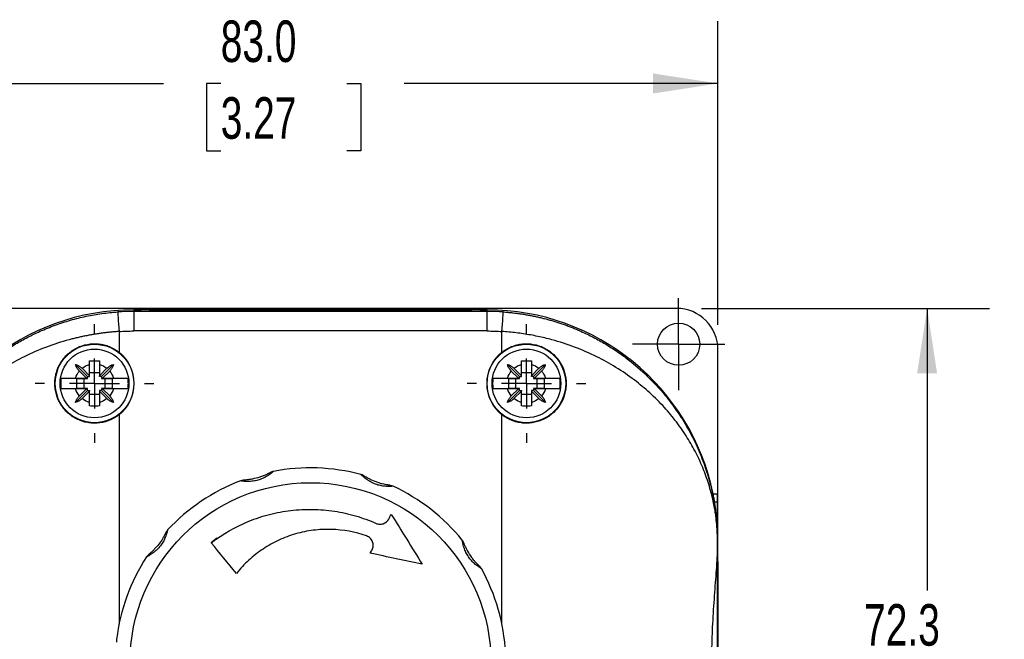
# Model space of a CAD drawing. Header units: millimetres. Extents: x 13 to 546, y 13 to 419.
# Tile 4 of 19: x 70 to 171, y 169 to 232. Entities that reach past the tile are written whole.
import ezdxf

# ---------------------------------------------------------------- set-up
doc = ezdxf.new("R2010")
doc.units = ezdxf.units.MM
doc.header["$LTSCALE"] = 2
doc.linetypes.add('SLD-Center', pattern=[19.05, 15.24, -1.27, 1.27, -1.27])
doc.linetypes.add('SLD-Solid', pattern=[0])
doc.layers.add('CENTER', color=40, linetype='SLD-Center')
doc.layers.add('DIMENSIONS', color=140, linetype='SLD-Solid', lineweight=25)
doc.styles.add('SLDTEXTSTYLE0', font='TXT', dxfattribs={"width": 0.7})
doc.dimstyles.new('SLDDIMSTYLE0', dxfattribs={"dimtxt": 4.316016, "dimasz": 6.604, "dimexe": 0, "dimexo": 0.0625, "dimgap": 1.079004, "dimtad": 0, "dimtih": 1, "dimtoh": 1, "dimrnd": 1e-09, "dimzin": 4, "dimdsep": 46, "dimtxsty": 'SLDTEXTSTYLE0', "dimsah": 1, "dimcen": 0.09, "dimadec": 0, "dimazin": 1, "dimtfac": 1, "dimtofl": 0, "dimtmove": 0, "dimatfit": 3, "dimfxl": 0, "dimfrac": 2, "dimtolj": 1, "dimtzin": 12, "dimarcsym": 0})
doc.dimstyles.new('SLDDIMSTYLE1', dxfattribs={"dimtxt": 4.316016, "dimasz": 6.604, "dimexe": 0, "dimexo": 0.0625, "dimgap": 1.079004, "dimtad": 0, "dimtih": 1, "dimtoh": 1, "dimrnd": 1e-09, "dimzin": 12, "dimdsep": 46, "dimtxsty": 'SLDTEXTSTYLE0', "dimsah": 1, "dimcen": 0.09, "dimadec": 0, "dimazin": 3, "dimtfac": 1, "dimtofl": 0, "dimtmove": 0, "dimatfit": 3, "dimfxl": 0, "dimfrac": 2, "dimtolj": 1, "dimtzin": 12, "dimarcsym": 0})

# ---------------------------------------------------------------- blocks, each defined once
blk = doc.blocks.new('_D')
at = {"layer": 'DIMENSIONS'}
for p, q in [((58.59, 200.96), (58.59, 231.89)), ((141.59, 200.96), (141.59, 231.89)), ((58.59, 225.54), (85.11, 225.54)), ((90.95, 225.54), (89.51, 225.54)), ((89.51, 225.54), (89.51, 218.68)), ((103.78, 225.54), (105.23, 225.54)), ((105.23, 225.54), (105.23, 218.68)), ((141.59, 225.54), (109.63, 225.54)), ((89.51, 218.68), (90.95, 218.68)), ((105.23, 218.68), (103.78, 218.68))]:
    blk.add_line(p, q, dxfattribs=at)
for points in [[(58.59, 225.54), (65.2, 224.52), (65.2, 226.56)], [(141.59, 225.54), (134.99, 226.56), (134.99, 224.52)]]:
    blk.add_solid(points, dxfattribs=at)
at = {"layer": 'DIMENSIONS', "char_height": 4.233, "attachment_point": 1, "style": 'SLDTEXTSTYLE0'}
for s, insert in [('83.0', (90.95, 231.96)), ('3.27', (90.95, 224.14))]:
    blk.add_mtext(s, dxfattribs=dict(at, insert=insert))
blk = doc.blocks.new('_D_1')
at = {"layer": 'DIMENSIONS'}
for p, q in [((139.93, 202.62), (169.26, 202.62)), ((162.91, 202.62), (162.91, 173.89)), ((156.49, 166.07), (155.04, 166.07)), ((155.04, 166.07), (155.04, 159.21)), ((169.32, 166.07), (170.77, 166.07)), ((170.77, 166.07), (170.77, 159.21)), ((155.04, 159.21), (156.49, 159.21)), ((170.77, 159.21), (169.32, 159.21)), ((162.91, 130.32), (162.91, 158.24)), ((139.93, 130.32), (169.26, 130.32))]:
    blk.add_line(p, q, dxfattribs=at)
for points in [[(162.91, 202.62), (161.89, 196.01), (163.92, 196.01)], [(162.91, 130.32), (163.92, 136.93), (161.89, 136.93)]]:
    blk.add_solid(points, dxfattribs=at)
at = {"layer": 'DIMENSIONS', "char_height": 4.233, "attachment_point": 1, "style": 'SLDTEXTSTYLE0'}
for s, insert in [('72.3', (156.49, 172.49)), ('2.85', (156.49, 164.67))]:
    blk.add_mtext(s, dxfattribs=dict(at, insert=insert))
blk = doc.blocks.new('SW_CENTERMARKSYMBOL_0')
at = {"layer": 'CENTER', "color": 0}
for p, q in [((0, 2.54), (0, 4.69)), ((0, 0), (0, 2.54)), ((-2.54, 0), (-4.69, 0)), ((0, 0), (-2.54, 0)), ((0, 0), (0, -2.54)), ((0, 0), (2.54, 0)), ((2.54, 0), (4.69, 0)), ((0, -2.54), (0, -4.69))]:
    blk.add_line(p, q, dxfattribs=at)
blk = doc.blocks.new('SW_CENTERMARKSYMBOL_6')
at = {"layer": 'CENTER', "color": 0}
for p, q in [((0, 5.08), (0, 6.04)), ((0, 0), (0, 2.54)), ((-5.08, 0), (-6.04, 0)), ((0, 0), (-2.54, 0)), ((0, 0), (0, -2.54)), ((0, 0), (2.54, 0)), ((5.08, 0), (6.04, 0)), ((0, -5.08), (0, -6.04))]:
    blk.add_line(p, q, dxfattribs=at)
blk = doc.blocks.new('SW_CENTERMARKSYMBOL_7')
at = {"layer": 'CENTER', "color": 0}
for p, q in [((0, 5.08), (0, 6.04)), ((0, 0), (0, 2.54)), ((-5.08, 0), (-6.04, 0)), ((0, 0), (-2.54, 0)), ((0, 0), (0, -2.54)), ((0, 0), (2.54, 0)), ((5.08, 0), (6.04, 0)), ((0, -5.08), (0, -6.04))]:
    blk.add_line(p, q, dxfattribs=at)

msp = doc.modelspace()

# ---------------------------------------------------------------- linework, layer by layer
for p, q in [((89.093, 202.618), (62.793, 202.618)), ((89.093, 202.616), (89.093, 202.618)), ((111.093, 202.616), (89.093, 202.616)), ((111.093, 202.618), (111.093, 202.616)), ((137.393, 202.618), (111.093, 202.618)), ((82.093, 202.471), (82.833, 202.471)), ((82.093, 202.471), (82.093, 202.32)), ((82.833, 202.471), (82.093, 202.471)), ((82.093, 202.32), (82.093, 200.32)), ((118.093, 202.32), (82.093, 202.32)), ((83.654, 202.471), (82.833, 202.471)), ((116.531, 202.471), (83.654, 202.471)), ((83.654, 202.471), (83.654, 202.468)), ((117.353, 202.471), (116.531, 202.471)), ((116.531, 202.471), (116.531, 202.468)), ((117.353, 202.471), (118.093, 202.471)), ((118.093, 202.471), (117.353, 202.471)), ((118.093, 202.32), (118.093, 202.471)), ((118.093, 200.32), (118.093, 202.32)), ((80.593, 200.267), (80.593, 198.157)), ((118.093, 200.32), (82.093, 200.32)), ((119.593, 198.157), (119.593, 200.267)), ((141.593, 181.342), (141.593, 198.418)), ((77.393, 195.671), (76.156, 196.908)), ((77.593, 195.746), (77.593, 196.908)), ((78.593, 196.908), (78.593, 195.746)), ((78.793, 195.671), (80.029, 196.908)), ((121.393, 195.671), (120.156, 196.908)), ((121.593, 195.746), (121.593, 196.908)), ((122.593, 196.908), (122.593, 195.746)), ((122.793, 195.671), (124.029, 196.908)), ((77.268, 195.521), (76.548, 196.241)), ((76.823, 196.516), (77.593, 195.746)), ((77.393, 195.671), (77.593, 195.671)), ((77.393, 195.521), (77.393, 195.671)), ((78.593, 196.071), (77.593, 196.071)), ((77.593, 195.671), (77.593, 195.746)), ((78.593, 195.746), (79.363, 196.516)), ((78.593, 195.671), (78.593, 195.746)), ((78.793, 195.671), (78.593, 195.671)), ((78.793, 195.671), (78.793, 195.521)), ((79.638, 196.241), (78.918, 195.521)), ((121.268, 195.521), (120.548, 196.241)), ((120.823, 196.516), (121.593, 195.746)), ((121.393, 195.671), (121.593, 195.671)), ((121.393, 195.521), (121.393, 195.671)), ((122.593, 196.071), (121.593, 196.071)), ((121.593, 195.671), (121.593, 195.746)), ((122.593, 195.746), (123.363, 196.516)), ((122.593, 195.671), (122.593, 195.746)), ((122.793, 195.671), (122.593, 195.671)), ((122.793, 195.671), (122.793, 195.521)), ((123.638, 196.241), (122.918, 195.521)), ((76.17, 195.521), (77.268, 195.521)), ((76.293, 195.471), (77.393, 195.471)), ((76.293, 194.471), (76.293, 195.471)), ((76.993, 195.471), (76.993, 194.471)), ((77.268, 195.521), (77.393, 195.521)), ((77.393, 195.471), (77.393, 195.521)), ((78.918, 195.521), (78.793, 195.521)), ((78.793, 195.521), (78.793, 195.471)), ((78.793, 195.471), (79.892, 195.471)), ((78.918, 195.521), (80.016, 195.521)), ((79.193, 194.471), (79.193, 195.471)), ((79.892, 195.471), (79.892, 194.471)), ((120.17, 195.521), (121.268, 195.521)), ((120.293, 195.471), (121.393, 195.471)), ((120.293, 194.471), (120.293, 195.471)), ((120.993, 195.471), (120.993, 194.471)), ((121.268, 195.521), (121.393, 195.521)), ((121.393, 195.471), (121.393, 195.521)), ((122.918, 195.521), (122.793, 195.521)), ((122.793, 195.521), (122.793, 195.471)), ((122.793, 195.471), (123.892, 195.471)), ((122.918, 195.521), (124.016, 195.521)), ((123.193, 194.471), (123.193, 195.471)), ((123.892, 195.471), (123.892, 194.471)), ((77.393, 194.271), (76.156, 193.035)), ((77.268, 194.421), (76.17, 194.421)), ((77.393, 194.471), (76.293, 194.471)), ((76.548, 193.701), (77.268, 194.421)), ((77.593, 194.196), (76.823, 193.426)), ((77.268, 194.421), (77.393, 194.421)), ((77.393, 194.421), (77.393, 194.471)), ((77.393, 194.271), (77.393, 194.421)), ((77.393, 194.271), (77.593, 194.271)), ((77.593, 194.271), (77.593, 194.196)), ((77.593, 193.035), (77.593, 194.196)), ((77.593, 193.871), (78.593, 193.871)), ((78.593, 194.271), (78.593, 194.196)), ((78.793, 194.271), (78.593, 194.271)), ((79.363, 193.426), (78.593, 194.196)), ((78.593, 194.196), (78.593, 193.035)), ((79.892, 194.471), (78.793, 194.471)), ((78.793, 194.471), (78.793, 194.421)), ((78.918, 194.421), (78.793, 194.421)), ((78.793, 194.421), (78.793, 194.271)), ((78.793, 194.271), (80.029, 193.035)), ((78.918, 194.421), (79.638, 193.701)), ((80.016, 194.421), (78.918, 194.421)), ((121.393, 194.271), (120.156, 193.035)), ((121.268, 194.421), (120.17, 194.421)), ((121.393, 194.471), (120.293, 194.471)), ((120.548, 193.701), (121.268, 194.421)), ((121.593, 194.196), (120.823, 193.426)), ((121.268, 194.421), (121.393, 194.421)), ((121.393, 194.421), (121.393, 194.471)), ((121.393, 194.271), (121.393, 194.421)), ((121.393, 194.271), (121.593, 194.271)), ((121.593, 194.271), (121.593, 194.196)), ((121.593, 193.035), (121.593, 194.196)), ((121.593, 193.871), (122.593, 193.871)), ((122.593, 194.271), (122.593, 194.196)), ((122.793, 194.271), (122.593, 194.271)), ((123.363, 193.426), (122.593, 194.196)), ((122.593, 194.196), (122.593, 193.035)), ((123.892, 194.471), (122.793, 194.471)), ((122.793, 194.471), (122.793, 194.421)), ((122.918, 194.421), (122.793, 194.421)), ((122.793, 194.421), (122.793, 194.271)), ((122.793, 194.271), (124.029, 193.035)), ((122.918, 194.421), (123.638, 193.701)), ((124.016, 194.421), (122.918, 194.421)), ((80.593, 191.786), (80.593, 170.441)), ((119.593, 170.441), (119.593, 191.786)), ((141.106, 183.732), (141.559, 183.732)), ((141.559, 178.971), (141.559, 183.732)), ((141.257, 182.91), (141.558, 182.91)), ((141.559, 181.342), (141.593, 181.342)), ((141.593, 151.601), (141.593, 181.342)), ((90.564, 179.2), (89.979, 178.74)), ((141.546, 177.489), (141.546, 178.971)), ((141.55, 178.971), (141.546, 178.971)), ((141.55, 178.971), (141.557, 178.971)), ((141.55, 177.641), (141.55, 178.971)), ((141.546, 155.453), (141.546, 177.489))]:
    msp.add_line(p, q)
for centre, radius in [((137.593, 198.971), 2.15), ((78.093, 194.971), 4), ((122.093, 194.971), 4), ((78.093, 194.971), 3.5), ((122.093, 194.971), 3.5), ((100.093, 166.471), 18.39)]:
    msp.add_circle(centre, radius)
for centre, radius, start, end in [((82.093, 178.971), 23.5, 90, 168.3128), ((82.093, 178.971), 23.5, 90, 168.3128), ((82.093, 178.971), 23.349, 90, 94.02903), ((118.093, 178.971), 23.5, 11.6872, 90), ((118.093, 178.971), 23.5, 11.6872, 90), ((118.093, 178.971), 23.349, 85.97097, 90), ((78.093, 194.971), 4.049, 308.12415, 51.87585), ((122.093, 194.971), 4.049, 128.12415, 231.87585), ((100.093, 166.471), 19.9, 75.02611, 100.98292), ((100.093, 166.471), 19.9, 111.02611, 136.98292), ((100.093, 166.471), 19.9, 39.02611, 64.98292), ((100.093, 166.471), 19.9, 147.02611, 172.98292), ((100.093, 166.471), 19.9, 3.02611, 28.98292)]:
    msp.add_arc(centre, radius, start, end)
for centre, major_axis, ratio, start_param, end_param in [((137.393, 198.418), (0, 4.2), 0.9999831, 4.712389, 6.2831853), ((82.833, 202.466), (0.9, 0), 0.0058178, 0.4196134, 1.5707963), ((100.093, 202.511), (18, 0), 0.0058178, 3.561206, 5.8635719), ((117.353, 202.466), (0.9, 0), 0.0058178, 1.5707963, 2.7219795), ((141.557, 183.732), (0, 0.9), 0.0016746, 3.561206, 4.712389), ((141.57, 166.471), (0, 18), 0.0016746, 0.4196134, 0.7433818), ((141.632, 166.471), (0, 18), 0.0058178, 0.8031488, 0.9013663)]:
    msp.add_ellipse(centre, major_axis=major_axis, ratio=ratio, start_param=start_param, end_param=end_param)
msp.add_ellipse((141.567, 166.471), major_axis=(0, 10.5), ratio=0.0016746)
for points, knots in [([(58.635, 178.971), (58.635, 179.01), (58.636, 179.09), (58.637, 179.211), (58.638, 179.336), (58.641, 179.465), (58.644, 179.598), (58.649, 179.736), (58.654, 179.878), (58.661, 180.024), (58.674, 180.287), (58.701, 180.686), (58.747, 181.209), (58.812, 181.787), (58.901, 182.433), (59.033, 183.211), (59.214, 184.085), (59.442, 184.997), (59.712, 185.921), (60.332, 187.755), (61.308, 189.885), (62.739, 192.171), (64.085, 193.954), (65.698, 195.704), (67.37, 197.161), (68.834, 198.229), (70.036, 198.999), (71.266, 199.686), (72.361, 200.214), (73.302, 200.614), (74.078, 200.912), (74.861, 201.181), (75.65, 201.421), (76.445, 201.633), (77.242, 201.817), (78.043, 201.972), (78.845, 202.098), (79.648, 202.198), (80.185, 202.241), (80.452, 202.262)], [0, 0, 0, 0, 0.00287326, 0.00587063, 0.00900997, 0.01230685, 0.0157747, 0.01942507, 0.02326785, 0.02731153, 0.0315634, 0.04566843, 0.06258868, 0.07954515, 0.10011002, 0.12428642, 0.15504697, 0.18585197, 0.21467134, 0.24741304, 0.37081294, 0.43486686, 0.49475921, 0.57126794, 0.6425449, 0.68225557, 0.72075779, 0.75811409, 0.79439286, 0.81591038, 0.8371635, 0.85817056, 0.87895055, 0.89952308, 0.91990837, 0.9401272, 0.96020085, 0.98015107, 1, 1, 1, 1]), ([(80.452, 202.262), (80.453, 202.259), (80.467, 202.048), (80.52, 201.3), (80.556, 200.794), (80.593, 200.267)], [0, 0, 0, 0, 0.5, 0.5, 1, 1, 1, 1]), ([(119.593, 200.267), (119.63, 200.794), (119.666, 201.3), (119.718, 202.048), (119.733, 202.259), (119.733, 202.262)], [0, 0, 0, 0, 0.5, 0.5, 1, 1, 1, 1]), ([(119.733, 202.262), (119.874, 202.252), (120.156, 202.23), (120.578, 202.189), (121.001, 202.14), (121.423, 202.083), (121.845, 202.018), (122.267, 201.946), (122.688, 201.866), (123.109, 201.777), (123.529, 201.681), (123.948, 201.578), (124.365, 201.466), (124.782, 201.346), (125.197, 201.218), (125.61, 201.083), (126.022, 200.939), (126.432, 200.787), (126.839, 200.628), (127.245, 200.461), (127.942, 200.158), (128.92, 199.686), (130.15, 198.999), (131.352, 198.229), (132.816, 197.16), (134.489, 195.703), (136.101, 193.954), (137.447, 192.171), (138.503, 190.483), (139.422, 188.697), (140.035, 187.21), (140.463, 185.955), (140.77, 184.915), (141.016, 183.896), (141.169, 183.11), (141.264, 182.554), (141.335, 182.083), (141.401, 181.556), (141.452, 181.065), (141.491, 180.605), (141.516, 180.203), (141.531, 179.886), (141.54, 179.64), (141.546, 179.407), (141.55, 179.185), (141.55, 179.041), (141.55, 178.971)], [0, 0, 0, 0, 0.0104363, 0.0208978, 0.0313876, 0.041909, 0.0524653, 0.0630595, 0.0736949, 0.0843745, 0.0951014, 0.1058787, 0.1167094, 0.1275963, 0.1385424, 0.1495506, 0.1606236, 0.1717642, 0.1829752, 0.1942591, 0.2056186, 0.2418948, 0.27925, 0.3177525, 0.3574647, 0.4287469, 0.5052718, 0.5650711, 0.6292074, 0.6877361, 0.752687, 0.7816686, 0.814436, 0.8566383, 0.8822671, 0.8913158, 0.9107891, 0.9274791, 0.9413889, 0.9566354, 0.9694718, 0.9766833, 0.9832849, 0.9893257, 0.9948699, 1, 1, 1, 1]), ([(80.593, 200.267), (80.451, 200.257), (80.167, 200.238), (79.742, 200.199), (79.316, 200.154), (78.89, 200.102), (78.465, 200.043), (78.04, 199.976), (77.615, 199.902), (77.191, 199.821), (76.768, 199.733), (76.346, 199.638), (75.925, 199.536), (74.85, 199.255), (73.135, 198.699), (70.952, 197.746), (68.919, 196.614), (67.114, 195.372), (65.469, 194), (64.042, 192.571), (62.772, 191.044), (61.702, 189.489), (60.78, 187.856), (60.032, 186.205), (59.533, 184.776), (59.221, 183.639), (59.019, 182.752), (58.864, 181.889), (58.763, 181.131), (58.706, 180.543), (58.676, 180.135), (58.659, 179.811), (58.649, 179.569), (58.644, 179.353), (58.64, 179.16), (58.64, 179.033), (58.64, 178.971)], [0, 0, 0, 0, 0.0105338, 0.0210931, 0.0316808, 0.0422997, 0.0529527, 0.0636427, 0.0743724, 0.0851447, 0.0959622, 0.1068276, 0.1177437, 0.128713, 0.1911228, 0.2561503, 0.3176477, 0.3823739, 0.4431876, 0.5074324, 0.5677471, 0.6316756, 0.6916879, 0.7553696, 0.8169801, 0.848838, 0.8785132, 0.9120998, 0.9398747, 0.956476, 0.970292, 0.9783073, 0.9852936, 0.9905844, 0.9954544, 1, 1, 1, 1]), ([(141.546, 178.971), (141.546, 179.001), (141.546, 179.063), (141.545, 179.156), (141.544, 179.251), (141.542, 179.348), (141.54, 179.447), (141.535, 179.6), (141.527, 179.812), (141.51, 180.135), (141.48, 180.543), (141.432, 181.031), (141.365, 181.568), (141.274, 182.158), (141.145, 182.849), (140.965, 183.638), (140.653, 184.774), (140.155, 186.204), (139.406, 187.854), (138.485, 189.487), (137.415, 191.042), (136.145, 192.57), (134.718, 193.999), (133.073, 195.371), (131.268, 196.614), (129.235, 197.745), (127.051, 198.699), (125.24, 199.286), (123.963, 199.611), (123.239, 199.774), (122.512, 199.915), (121.784, 200.036), (121.054, 200.135), (120.324, 200.214), (119.836, 200.25), (119.593, 200.267)], [0, 0, 0, 0, 0.0022411, 0.0045496, 0.0069396, 0.0094238, 0.0120135, 0.0147188, 0.0217029, 0.0297163, 0.0435261, 0.0601247, 0.0779915, 0.0984366, 0.1214672, 0.1511243, 0.1829747, 0.2445667, 0.3082422, 0.3682554, 0.432194, 0.4925192, 0.556774, 0.6175927, 0.6823191, 0.743825, 0.8088622, 0.8712775, 0.8900495, 0.908671, 0.9271552, 0.9455161, 0.9637676, 0.9819241, 1, 1, 1, 1]), ([(80.593, 191.786), (80.291, 191.549), (79.964, 191.36), (79.435, 191.146), (79.252, 191.087), (78.884, 190.996), (78.699, 190.963), (78.323, 190.925), (78.132, 190.918), (77.754, 190.933), (77.567, 190.953), (77.015, 191.052), (76.651, 191.171), (76.149, 191.417), (75.988, 191.51), (75.678, 191.719), (75.529, 191.836), (75.112, 192.211), (74.871, 192.496), (74.468, 193.138), (74.315, 193.48), (74.156, 194.026), (74.116, 194.214), (74.063, 194.59), (74.049, 194.778), (74.049, 195.157), (74.062, 195.348), (74.116, 195.726), (74.155, 195.911), (74.312, 196.454), (74.469, 196.806), (74.768, 197.282), (74.878, 197.433), (75.119, 197.72), (75.251, 197.857), (75.667, 198.231), (75.978, 198.441), (76.653, 198.773), (77.008, 198.889), (77.564, 198.989), (77.754, 199.01), (78.13, 199.024), (78.317, 199.018), (78.692, 198.98), (78.881, 198.947), (79.251, 198.856), (79.431, 198.798), (79.956, 198.586), (80.291, 198.394), (80.593, 198.157)], [0, 0, 0, 0, 0.0625, 0.0625, 0.09375, 0.09375, 0.125, 0.125, 0.15625, 0.15625, 0.1875, 0.1875, 0.25, 0.25, 0.28125, 0.28125, 0.3125, 0.3125, 0.375, 0.375, 0.4375, 0.4375, 0.46875, 0.46875, 0.5, 0.5, 0.53125, 0.53125, 0.5625, 0.5625, 0.625, 0.625, 0.65625, 0.65625, 0.6875, 0.6875, 0.75, 0.75, 0.8125, 0.8125, 0.84375, 0.84375, 0.875, 0.875, 0.90625, 0.90625, 0.9375, 0.9375, 1, 1, 1, 1]), ([(119.593, 198.157), (119.895, 198.394), (120.222, 198.583), (120.751, 198.796), (120.934, 198.856), (121.302, 198.947), (121.487, 198.979), (121.862, 199.018), (122.053, 199.024), (122.432, 199.01), (122.618, 198.99), (123.171, 198.891), (123.535, 198.771), (124.037, 198.526), (124.198, 198.432), (124.507, 198.223), (124.657, 198.107), (125.074, 197.732), (125.314, 197.447), (125.718, 196.805), (125.871, 196.462), (126.029, 195.917), (126.07, 195.728), (126.123, 195.353), (126.136, 195.164), (126.137, 194.786), (126.123, 194.595), (126.07, 194.217), (126.031, 194.032), (125.874, 193.488), (125.717, 193.137), (125.418, 192.661), (125.308, 192.51), (125.067, 192.222), (124.935, 192.086), (124.518, 191.711), (124.208, 191.501), (123.532, 191.17), (123.178, 191.054), (122.622, 190.953), (122.432, 190.933), (122.056, 190.918), (121.868, 190.924), (121.493, 190.962), (121.305, 190.995), (120.935, 191.086), (120.755, 191.145), (120.229, 191.356), (119.895, 191.549), (119.593, 191.786)], [0, 0, 0, 0, 0.0625, 0.0625, 0.09375, 0.09375, 0.125, 0.125, 0.15625, 0.15625, 0.1875, 0.1875, 0.25, 0.25, 0.28125, 0.28125, 0.3125, 0.3125, 0.375, 0.375, 0.4375, 0.4375, 0.46875, 0.46875, 0.5, 0.5, 0.53125, 0.53125, 0.5625, 0.5625, 0.625, 0.625, 0.65625, 0.65625, 0.6875, 0.6875, 0.75, 0.75, 0.8125, 0.8125, 0.84375, 0.84375, 0.875, 0.875, 0.90625, 0.90625, 0.9375, 0.9375, 1, 1, 1, 1]), ([(76.156, 196.908), (76.189, 196.898), (76.254, 196.878), (76.348, 196.841), (76.443, 196.796), (76.539, 196.741), (76.641, 196.672), (76.737, 196.598), (76.796, 196.542), (76.823, 196.516)], [0, 0, 0, 0, 0.1413548, 0.2750376, 0.4014107, 0.5489222, 0.7007136, 0.8617294, 1, 1, 1, 1]), ([(76.548, 196.241), (76.532, 196.258), (76.498, 196.293), (76.448, 196.352), (76.391, 196.425), (76.332, 196.511), (76.267, 196.621), (76.204, 196.754), (76.173, 196.854), (76.156, 196.908)], [0, 0, 0, 0, 0.0855881, 0.1804197, 0.2847348, 0.429237, 0.5716383, 0.7731143, 1, 1, 1, 1]), ([(77.593, 197.265), (77.677, 197.266), (77.844, 197.269), (78.093, 197.269), (78.342, 197.269), (78.509, 197.266), (78.593, 197.265)], [0, 0, 0, 0, 0.2525997, 0.5, 0.7474003, 1, 1, 1, 1]), ([(77.593, 196.908), (77.593, 196.946), (77.593, 197.025), (77.593, 197.144), (77.593, 197.224), (77.593, 197.265)], [0, 0, 0, 0, 0.320324, 0.6536711, 1, 1, 1, 1]), ([(78.593, 197.265), (78.593, 197.224), (78.593, 197.144), (78.593, 197.025), (78.593, 196.946), (78.593, 196.908)], [0, 0, 0, 0, 0.3463289, 0.679676, 1, 1, 1, 1]), ([(79.363, 196.516), (79.38, 196.532), (79.415, 196.566), (79.473, 196.616), (79.546, 196.673), (79.632, 196.732), (79.743, 196.797), (79.876, 196.86), (79.976, 196.891), (80.029, 196.908)], [0, 0, 0, 0, 0.0855881, 0.1804197, 0.2847348, 0.429237, 0.5716383, 0.7731143, 1, 1, 1, 1]), ([(80.029, 196.908), (80.019, 196.875), (80, 196.81), (79.962, 196.716), (79.918, 196.622), (79.863, 196.525), (79.794, 196.423), (79.719, 196.327), (79.664, 196.268), (79.638, 196.241)], [0, 0, 0, 0, 0.1413548, 0.2750376, 0.4014107, 0.5489222, 0.7007136, 0.8617294, 1, 1, 1, 1]), ([(120.156, 196.908), (120.189, 196.898), (120.254, 196.878), (120.348, 196.841), (120.443, 196.796), (120.539, 196.741), (120.641, 196.672), (120.737, 196.598), (120.796, 196.542), (120.823, 196.516)], [0, 0, 0, 0, 0.14135479, 0.27503763, 0.40141068, 0.54892215, 0.70071355, 0.86172938, 1, 1, 1, 1]), ([(120.548, 196.241), (120.532, 196.258), (120.498, 196.293), (120.448, 196.352), (120.391, 196.425), (120.332, 196.511), (120.267, 196.621), (120.204, 196.754), (120.173, 196.854), (120.156, 196.908)], [0, 0, 0, 0, 0.0855881, 0.1804197, 0.2847348, 0.429237, 0.5716383, 0.7731143, 1, 1, 1, 1]), ([(121.593, 197.265), (121.677, 197.266), (121.844, 197.269), (122.093, 197.269), (122.342, 197.269), (122.509, 197.266), (122.593, 197.265)], [0, 0, 0, 0, 0.2525997, 0.5, 0.7474003, 1, 1, 1, 1]), ([(121.593, 196.908), (121.593, 196.946), (121.593, 197.025), (121.593, 197.144), (121.593, 197.224), (121.593, 197.265)], [0, 0, 0, 0, 0.320324, 0.6536711, 1, 1, 1, 1]), ([(122.593, 197.265), (122.593, 197.224), (122.593, 197.144), (122.593, 197.025), (122.593, 196.946), (122.593, 196.908)], [0, 0, 0, 0, 0.3463289, 0.679676, 1, 1, 1, 1]), ([(123.363, 196.516), (123.38, 196.532), (123.415, 196.566), (123.473, 196.616), (123.546, 196.673), (123.632, 196.732), (123.743, 196.797), (123.876, 196.86), (123.976, 196.891), (124.029, 196.908)], [0, 0, 0, 0, 0.0855881, 0.1804197, 0.2847348, 0.429237, 0.5716383, 0.7731143, 1, 1, 1, 1]), ([(124.029, 196.908), (124.019, 196.875), (124, 196.81), (123.962, 196.716), (123.918, 196.622), (123.863, 196.525), (123.794, 196.423), (123.719, 196.327), (123.664, 196.268), (123.638, 196.241)], [0, 0, 0, 0, 0.1413548, 0.2750376, 0.4014107, 0.5489222, 0.7007136, 0.8617294, 1, 1, 1, 1]), ([(74.691, 195.521), (74.683, 195.46), (74.665, 195.339), (74.65, 195.155), (74.648, 195.033), (74.647, 194.971)], [0, 0, 0, 0, 0.3334924, 0.6665076, 1, 1, 1, 1]), ([(74.647, 194.971), (74.648, 194.91), (74.65, 194.787), (74.665, 194.603), (74.683, 194.482), (74.691, 194.421)], [0, 0, 0, 0, 0.3334924, 0.6665076, 1, 1, 1, 1]), ([(74.691, 195.521), (74.703, 195.521), (74.727, 195.521), (74.774, 195.521), (74.827, 195.521), (74.887, 195.521), (74.953, 195.521), (75.024, 195.521), (75.1, 195.521), (75.178, 195.521), (75.26, 195.521), (75.343, 195.521), (75.428, 195.522), (75.513, 195.522), (75.599, 195.522), (75.684, 195.522), (75.769, 195.522), (75.852, 195.521), (75.935, 195.521), (76.015, 195.521), (76.093, 195.521), (76.145, 195.521), (76.17, 195.521)], [0, 0, 0, 0, 0.0616545, 0.1220566, 0.1812143, 0.239135, 0.295825, 0.3512897, 0.4055334, 0.4585593, 0.5103697, 0.5609658, 0.6103481, 0.6585164, 0.7054699, 0.7512072, 0.7957269, 0.8390271, 0.8811061, 0.9219621, 0.9615938, 1, 1, 1, 1]), ([(80.016, 195.521), (80.058, 195.521), (80.146, 195.521), (80.28, 195.521), (80.419, 195.522), (80.56, 195.522), (80.703, 195.522), (80.845, 195.521), (80.983, 195.521), (81.114, 195.521), (81.235, 195.521), (81.342, 195.521), (81.433, 195.521), (81.474, 195.521), (81.494, 195.521)], [0, 0, 0, 0, 0.0647019, 0.1328049, 0.204302, 0.2791849, 0.3574456, 0.4390781, 0.52408, 0.6124546, 0.704212, 0.7993701, 0.897955, 1, 1, 1, 1]), ([(81.494, 194.421), (81.503, 194.482), (81.521, 194.604), (81.535, 194.788), (81.541, 194.971), (81.535, 195.155), (81.521, 195.338), (81.503, 195.46), (81.494, 195.521)], [0, 0, 0, 0, 0.167466, 0.3339736, 0.5, 0.6660264, 0.832534, 1, 1, 1, 1]), ([(118.691, 195.521), (118.683, 195.46), (118.665, 195.339), (118.65, 195.155), (118.648, 195.033), (118.647, 194.971)], [0, 0, 0, 0, 0.3334924, 0.6665076, 1, 1, 1, 1]), ([(118.647, 194.971), (118.648, 194.91), (118.65, 194.787), (118.665, 194.603), (118.683, 194.482), (118.691, 194.421)], [0, 0, 0, 0, 0.3334924, 0.6665076, 1, 1, 1, 1]), ([(118.691, 195.521), (118.703, 195.521), (118.727, 195.521), (118.774, 195.521), (118.827, 195.521), (118.887, 195.521), (118.953, 195.521), (119.024, 195.521), (119.1, 195.521), (119.178, 195.521), (119.26, 195.521), (119.343, 195.521), (119.428, 195.522), (119.513, 195.522), (119.599, 195.522), (119.684, 195.522), (119.769, 195.522), (119.852, 195.521), (119.935, 195.521), (120.015, 195.521), (120.093, 195.521), (120.145, 195.521), (120.17, 195.521)], [0, 0, 0, 0, 0.0616545, 0.1220566, 0.1812143, 0.239135, 0.295825, 0.3512897, 0.4055334, 0.4585593, 0.5103697, 0.5609658, 0.6103481, 0.6585164, 0.7054699, 0.7512072, 0.7957269, 0.8390271, 0.8811061, 0.9219621, 0.9615938, 1, 1, 1, 1]), ([(124.016, 195.521), (124.058, 195.521), (124.146, 195.521), (124.28, 195.521), (124.419, 195.522), (124.56, 195.522), (124.703, 195.522), (124.845, 195.521), (124.983, 195.521), (125.114, 195.521), (125.235, 195.521), (125.342, 195.521), (125.433, 195.521), (125.474, 195.521), (125.494, 195.521)], [0, 0, 0, 0, 0.0647019, 0.1328049, 0.204302, 0.2791849, 0.3574456, 0.4390781, 0.52408, 0.6124546, 0.704212, 0.7993701, 0.897955, 1, 1, 1, 1]), ([(125.494, 194.421), (125.503, 194.482), (125.521, 194.604), (125.535, 194.788), (125.541, 194.971), (125.535, 195.155), (125.521, 195.338), (125.503, 195.46), (125.494, 195.521)], [0, 0, 0, 0, 0.167466, 0.3339736, 0.5, 0.6660264, 0.832534, 1, 1, 1, 1]), ([(76.17, 194.421), (76.127, 194.421), (76.04, 194.421), (75.906, 194.421), (75.767, 194.421), (75.626, 194.421), (75.483, 194.421), (75.341, 194.421), (75.203, 194.421), (75.072, 194.421), (74.951, 194.421), (74.844, 194.421), (74.753, 194.421), (74.712, 194.421), (74.691, 194.421)], [0, 0, 0, 0, 0.0647019, 0.1328049, 0.204302, 0.2791849, 0.3574456, 0.4390781, 0.52408, 0.6124546, 0.704212, 0.7993701, 0.897955, 1, 1, 1, 1]), ([(76.156, 193.035), (76.166, 193.068), (76.186, 193.132), (76.223, 193.226), (76.268, 193.321), (76.323, 193.418), (76.392, 193.519), (76.466, 193.615), (76.522, 193.674), (76.548, 193.701)], [0, 0, 0, 0, 0.1413548, 0.2750376, 0.4014107, 0.5489222, 0.7007136, 0.8617294, 1, 1, 1, 1]), ([(79.638, 193.701), (79.654, 193.685), (79.688, 193.649), (79.738, 193.591), (79.794, 193.518), (79.854, 193.432), (79.918, 193.321), (79.981, 193.189), (80.013, 193.088), (80.029, 193.035)], [0, 0, 0, 0, 0.0855881, 0.1804197, 0.2847348, 0.429237, 0.5716383, 0.7731143, 1, 1, 1, 1]), ([(81.494, 194.421), (81.482, 194.421), (81.459, 194.421), (81.412, 194.421), (81.359, 194.421), (81.298, 194.421), (81.232, 194.421), (81.161, 194.421), (81.086, 194.421), (81.007, 194.421), (80.926, 194.421), (80.843, 194.421), (80.758, 194.421), (80.673, 194.421), (80.587, 194.421), (80.501, 194.421), (80.417, 194.421), (80.333, 194.421), (80.251, 194.421), (80.171, 194.421), (80.093, 194.421), (80.041, 194.421), (80.016, 194.421)], [0, 0, 0, 0, 0.06165453, 0.12205658, 0.18121429, 0.23913497, 0.295825, 0.35128972, 0.40553342, 0.45855932, 0.51036968, 0.56096578, 0.61034811, 0.65851642, 0.70546989, 0.75120724, 0.79572689, 0.83902709, 0.88110607, 0.92196212, 0.96159381, 1, 1, 1, 1]), ([(120.17, 194.421), (120.127, 194.421), (120.04, 194.421), (119.906, 194.421), (119.767, 194.421), (119.626, 194.421), (119.483, 194.421), (119.341, 194.421), (119.203, 194.421), (119.072, 194.421), (118.951, 194.421), (118.844, 194.421), (118.753, 194.421), (118.712, 194.421), (118.691, 194.421)], [0, 0, 0, 0, 0.0647019, 0.1328049, 0.204302, 0.2791849, 0.3574456, 0.4390781, 0.52408, 0.6124546, 0.704212, 0.7993701, 0.897955, 1, 1, 1, 1]), ([(120.156, 193.035), (120.166, 193.068), (120.186, 193.132), (120.223, 193.226), (120.268, 193.321), (120.323, 193.418), (120.392, 193.519), (120.466, 193.615), (120.522, 193.674), (120.548, 193.701)], [0, 0, 0, 0, 0.1413548, 0.2750376, 0.4014107, 0.5489222, 0.7007136, 0.8617294, 1, 1, 1, 1]), ([(123.638, 193.701), (123.654, 193.685), (123.688, 193.649), (123.738, 193.591), (123.794, 193.518), (123.854, 193.432), (123.918, 193.321), (123.981, 193.189), (124.013, 193.088), (124.029, 193.035)], [0, 0, 0, 0, 0.0855881, 0.1804197, 0.2847348, 0.429237, 0.5716383, 0.7731143, 1, 1, 1, 1]), ([(125.494, 194.421), (125.482, 194.421), (125.459, 194.421), (125.412, 194.421), (125.359, 194.421), (125.298, 194.421), (125.232, 194.421), (125.161, 194.421), (125.086, 194.421), (125.007, 194.421), (124.926, 194.421), (124.843, 194.421), (124.758, 194.421), (124.673, 194.421), (124.587, 194.421), (124.501, 194.421), (124.417, 194.421), (124.333, 194.421), (124.251, 194.421), (124.171, 194.421), (124.093, 194.421), (124.041, 194.421), (124.016, 194.421)], [0, 0, 0, 0, 0.0616545, 0.1220566, 0.1812143, 0.239135, 0.295825, 0.3512897, 0.4055334, 0.4585593, 0.5103697, 0.5609658, 0.6103481, 0.6585164, 0.7054699, 0.7512072, 0.7957269, 0.8390271, 0.8811061, 0.9219621, 0.9615938, 1, 1, 1, 1]), ([(76.823, 193.426), (76.806, 193.41), (76.771, 193.376), (76.712, 193.326), (76.639, 193.27), (76.554, 193.211), (76.443, 193.146), (76.31, 193.083), (76.21, 193.051), (76.156, 193.035)], [0, 0, 0, 0, 0.0855881, 0.1804197, 0.2847348, 0.429237, 0.5716383, 0.7731143, 1, 1, 1, 1]), ([(77.593, 192.678), (77.593, 192.719), (77.593, 192.798), (77.593, 192.918), (77.593, 192.996), (77.593, 193.035)], [0, 0, 0, 0, 0.3463289, 0.679676, 1, 1, 1, 1]), ([(78.593, 192.678), (78.509, 192.676), (78.342, 192.674), (78.093, 192.673), (77.844, 192.674), (77.677, 192.676), (77.593, 192.678)], [0, 0, 0, 0, 0.2525997, 0.5, 0.7474003, 1, 1, 1, 1]), ([(78.593, 193.035), (78.593, 192.996), (78.593, 192.918), (78.593, 192.798), (78.593, 192.719), (78.593, 192.678)], [0, 0, 0, 0, 0.320324, 0.6536711, 1, 1, 1, 1]), ([(80.029, 193.035), (79.996, 193.045), (79.932, 193.064), (79.838, 193.102), (79.743, 193.146), (79.646, 193.201), (79.545, 193.27), (79.449, 193.345), (79.39, 193.4), (79.363, 193.426)], [0, 0, 0, 0, 0.1413548, 0.2750376, 0.4014107, 0.5489222, 0.7007136, 0.8617294, 1, 1, 1, 1]), ([(120.823, 193.426), (120.806, 193.41), (120.771, 193.376), (120.712, 193.326), (120.639, 193.27), (120.554, 193.211), (120.443, 193.146), (120.31, 193.083), (120.21, 193.051), (120.156, 193.035)], [0, 0, 0, 0, 0.0855881, 0.1804197, 0.2847348, 0.429237, 0.5716383, 0.7731143, 1, 1, 1, 1]), ([(121.593, 192.678), (121.593, 192.719), (121.593, 192.798), (121.593, 192.918), (121.593, 192.996), (121.593, 193.035)], [0, 0, 0, 0, 0.3463289, 0.679676, 1, 1, 1, 1]), ([(122.593, 192.678), (122.509, 192.676), (122.342, 192.674), (122.093, 192.673), (121.844, 192.674), (121.677, 192.676), (121.593, 192.678)], [0, 0, 0, 0, 0.2525997, 0.5, 0.7474003, 1, 1, 1, 1]), ([(122.593, 193.035), (122.593, 192.996), (122.593, 192.918), (122.593, 192.798), (122.593, 192.719), (122.593, 192.678)], [0, 0, 0, 0, 0.320324, 0.6536711, 1, 1, 1, 1]), ([(124.029, 193.035), (123.996, 193.045), (123.932, 193.064), (123.838, 193.102), (123.743, 193.146), (123.646, 193.201), (123.545, 193.27), (123.449, 193.345), (123.39, 193.4), (123.363, 193.426)], [0, 0, 0, 0, 0.1413548, 0.2750376, 0.4014107, 0.5489222, 0.7007136, 0.8617294, 1, 1, 1, 1]), ([(96.302, 186.007), (96.301, 186.006), (96.3, 186.005), (96.29, 185.997), (96.275, 185.984), (96.254, 185.966), (96.218, 185.935), (96.16, 185.886), (96.049, 185.797), (95.888, 185.675), (95.612, 185.491), (95.231, 185.286), (94.748, 185.107), (94.329, 185.019), (93.996, 184.987), (93.734, 184.978), (93.48, 184.985), (93.278, 185.002), (93.137, 185.018), (93.051, 185.031), (92.994, 185.04), (92.959, 185.045), (92.955, 185.046), (92.953, 185.046)], [0, 0, 0, 0, 0.01785383, 0.03582031, 0.05400542, 0.07251094, 0.09143272, 0.12924258, 0.16731395, 0.22893348, 0.29083557, 0.39811583, 0.49984806, 0.60153755, 0.65537537, 0.70934112, 0.77140509, 0.83269569, 0.87073864, 0.90855749, 0.93981624, 0.97014097, 1, 1, 1, 1]), ([(95.813, 185.8), (95.803, 185.795), (95.781, 185.783), (95.7, 185.739), (95.54, 185.656), (95.265, 185.533), (94.8, 185.375), (94.303, 185.252), (93.81, 185.167), (93.588, 185.142), (93.476, 185.13)], [0, 0, 0, 0, 0.0320286, 0.070086, 0.1637656, 0.2802073, 0.418393, 0.7057188, 0.852001, 1, 1, 1, 1]), ([(96.019, 185.906), (96.015, 185.904), (96.008, 185.9), (95.942, 185.865), (95.863, 185.825), (95.812, 185.799)], [0, 0, 0, 0, 0.24566657, 0.51412642, 1, 1, 1, 1]), ([(108.508, 184.504), (108.508, 184.504), (108.506, 184.504), (108.494, 184.503), (108.474, 184.502), (108.446, 184.499), (108.399, 184.495), (108.322, 184.489), (108.18, 184.483), (107.978, 184.479), (107.647, 184.492), (107.219, 184.551), (106.723, 184.69), (106.333, 184.865), (106.044, 185.035), (105.827, 185.181), (105.625, 185.336), (105.472, 185.469), (105.367, 185.565), (105.305, 185.626), (105.264, 185.667), (105.239, 185.691), (105.236, 185.694), (105.235, 185.695)], [0, 0, 0, 0, 0.0178538, 0.0358203, 0.0540054, 0.0725109, 0.0914327, 0.1292425, 0.1673139, 0.2289334, 0.2908355, 0.3981158, 0.499848, 0.6015375, 0.6553754, 0.7093411, 0.7714051, 0.8326957, 0.8707387, 0.9085575, 0.9398162, 0.970141, 1, 1, 1, 1]), ([(105.708, 185.455), (105.659, 185.484), (105.583, 185.529), (105.52, 185.569), (105.513, 185.573), (105.51, 185.575)], [0, 0, 0, 0, 0.4858717, 0.7539978, 1, 1, 1, 1]), ([(93.478, 185.13), (93.421, 185.125), (93.332, 185.116), (93.258, 185.111), (93.25, 185.111), (93.246, 185.111)], [0, 0, 0, 0, 0.4858733, 0.7539986, 1, 1, 1, 1]), ([(107.991, 184.624), (107.98, 184.626), (107.956, 184.629), (107.865, 184.641), (107.686, 184.668), (107.391, 184.731), (106.922, 184.876), (106.448, 185.069), (105.999, 185.29), (105.805, 185.4), (105.707, 185.455)], [0, 0, 0, 0, 0.03202933, 0.07008735, 0.16376783, 0.28020957, 0.41839458, 0.70571925, 0.85200114, 1, 1, 1, 1]), ([(108.22, 184.589), (108.216, 184.589), (108.208, 184.591), (108.135, 184.601), (108.047, 184.615), (107.99, 184.624)], [0, 0, 0, 0, 0.2456692, 0.5141319, 1, 1, 1, 1]), ([(141.257, 182.91), (141.246, 182.981), (141.227, 183.099), (141.174, 183.388), (141.141, 183.559), (141.106, 183.732)], [0, 0, 0, 0, 0.5, 0.5, 1, 1, 1, 1]), ([(141.557, 178.971), (141.562, 179.811), (141.523, 180.556), (141.408, 181.868), (141.332, 182.436), (141.257, 182.91)], [0, 0, 0, 0, 0.5, 0.5, 1, 1, 1, 1]), ([(89.978, 178.739), (91.164, 179.646), (92.443, 180.375), (94.498, 181.21), (95.211, 181.444), (96.644, 181.812), (97.367, 181.946), (98.829, 182.119), (99.568, 182.156), (101.059, 182.131), (101.797, 182.069), (103.253, 181.847), (103.972, 181.689), (105.39, 181.274), (106.093, 181.016), (106.775, 180.712)], [0, 0, 0, 0, 0.25, 0.25, 0.375, 0.375, 0.5, 0.5, 0.625, 0.625, 0.75, 0.75, 0.875, 0.875, 1, 1, 1, 1]), ([(106.775, 180.712), (106.891, 180.661), (107.014, 180.632), (107.265, 180.621), (107.391, 180.64), (107.743, 180.762), (107.942, 180.931), (108.061, 181.149)], [0, 0, 0, 0, 0.25, 0.25, 0.5, 0.5, 1, 1, 1, 1]), ([(141.559, 178.971), (141.559, 179.027), (141.559, 179.075), (141.559, 179.151), (141.559, 179.182), (141.559, 179.263), (141.559, 179.305), (141.56, 179.417), (141.56, 179.475), (141.561, 179.63), (141.562, 179.709), (141.564, 179.926), (141.565, 180.037), (141.57, 180.339), (141.573, 180.495), (141.578, 180.779), (141.581, 180.904), (141.587, 181.135), (141.59, 181.242), (141.593, 181.342)], [0, 0, 0, 0, 0.0078125, 0.0078125, 0.015625, 0.015625, 0.03125, 0.03125, 0.0625, 0.0625, 0.125, 0.125, 0.25, 0.25, 0.5, 0.5, 0.75, 0.75, 1, 1, 1, 1]), ([(85.543, 180.047), (85.543, 180.047), (85.542, 180.045), (85.54, 180.033), (85.535, 180.014), (85.529, 179.987), (85.518, 179.941), (85.5, 179.866), (85.462, 179.729), (85.403, 179.536), (85.288, 179.225), (85.099, 178.835), (84.814, 178.407), (84.527, 178.09), (84.277, 177.867), (84.071, 177.706), (83.861, 177.562), (83.687, 177.457), (83.564, 177.388), (83.487, 177.348), (83.435, 177.321), (83.404, 177.305), (83.4, 177.303), (83.398, 177.302)], [0, 0, 0, 0, 0.0178651, 0.0358425, 0.054038, 0.072553, 0.0914834, 0.1292271, 0.1673292, 0.2288511, 0.2908614, 0.3981802, 0.4998894, 0.6015447, 0.655408, 0.7093231, 0.7714828, 0.8326821, 0.8707794, 0.9086125, 0.9399058, 0.970212, 1, 1, 1, 1]), ([(85.269, 179.593), (85.264, 179.583), (85.253, 179.56), (85.214, 179.477), (85.133, 179.315), (84.982, 179.054), (84.7, 178.653), (84.37, 178.263), (84.02, 177.904), (83.856, 177.753), (83.773, 177.677)], [0, 0, 0, 0, 0.0320232, 0.0700843, 0.1638198, 0.2803421, 0.4185438, 0.7057879, 0.8520258, 1, 1, 1, 1]), ([(85.373, 179.8), (85.372, 179.796), (85.368, 179.789), (85.336, 179.722), (85.295, 179.643), (85.269, 179.592)], [0, 0, 0, 0, 0.2459005, 0.5143753, 1, 1, 1, 1]), ([(105.812, 179.435), (104.644, 179.845), (103.445, 180.066), (101.906, 180.111), (101.596, 180.108), (100.982, 180.078), (100.678, 180.051), (99.769, 179.936), (99.172, 179.814), (98.287, 179.56), (97.993, 179.463), (97.416, 179.247), (97.133, 179.129), (96.302, 178.743), (95.77, 178.444), (94.753, 177.765), (94.264, 177.381), (93.359, 176.548), (92.94, 176.098), (92.555, 175.614)], [0, 0, 0, 0, 0.25, 0.25, 0.3125, 0.3125, 0.375, 0.375, 0.5, 0.5, 0.5625, 0.5625, 0.625, 0.625, 0.75, 0.75, 0.875, 0.875, 1, 1, 1, 1]), ([(106.359, 178.014), (106.428, 178.141), (106.468, 178.281), (106.488, 178.567), (106.466, 178.713), (106.364, 178.981), (106.283, 179.105), (106.075, 179.308), (105.95, 179.386), (105.812, 179.435)], [0, 0, 0, 0, 0.25, 0.25, 0.5, 0.5, 0.75, 0.75, 1, 1, 1, 1]), ([(117.501, 176.114), (117.5, 176.114), (117.499, 176.115), (117.488, 176.121), (117.471, 176.132), (117.447, 176.146), (117.407, 176.171), (117.342, 176.211), (117.223, 176.289), (117.057, 176.405), (116.797, 176.611), (116.485, 176.91), (116.165, 177.314), (115.953, 177.685), (115.818, 177.992), (115.729, 178.238), (115.656, 178.482), (115.611, 178.679), (115.583, 178.818), (115.569, 178.904), (115.559, 178.961), (115.553, 178.995), (115.553, 179), (115.552, 179.002)], [0, 0, 0, 0, 0.0178651, 0.0358425, 0.054038, 0.0725531, 0.0914834, 0.1292272, 0.1673293, 0.2288512, 0.2908614, 0.3981802, 0.4998894, 0.6015447, 0.6554079, 0.7093231, 0.7714828, 0.8326821, 0.8707793, 0.9086125, 0.9399058, 0.970212, 1, 1, 1, 1]), ([(115.794, 178.528), (115.772, 178.581), (115.736, 178.662), (115.709, 178.731), (115.706, 178.739), (115.704, 178.743)], [0, 0, 0, 0, 0.486271, 0.7544613, 1, 1, 1, 1]), ([(117.153, 176.515), (117.145, 176.522), (117.127, 176.54), (117.06, 176.603), (116.931, 176.73), (116.73, 176.954), (116.435, 177.347), (116.166, 177.781), (115.932, 178.224), (115.84, 178.427), (115.794, 178.529)], [0, 0, 0, 0, 0.0320228, 0.0700836, 0.1638188, 0.2803411, 0.4185432, 0.7057881, 0.852026, 1, 1, 1, 1]), ([(83.774, 177.678), (83.731, 177.641), (83.664, 177.582), (83.607, 177.534), (83.601, 177.529), (83.598, 177.526)], [0, 0, 0, 0, 0.48626927, 0.75446046, 1, 1, 1, 1]), ([(141.546, 155.453), (141.506, 156.242), (141.446, 157.07), (141.316, 158.8), (141.245, 159.702), (141.151, 161.115), (141.121, 161.591), (141.069, 162.548), (141.046, 163.03), (140.99, 164.485), (140.97, 165.468), (140.969, 166.962), (140.974, 167.461), (140.994, 168.447), (141.009, 168.936), (141.065, 170.392), (141.119, 171.348), (141.213, 172.759), (141.247, 173.223), (141.314, 174.129), (141.348, 174.572), (141.446, 175.872), (141.506, 176.7), (141.546, 177.489)], [0, 0, 0, 0, 0.125, 0.125, 0.25, 0.25, 0.3125, 0.3125, 0.375, 0.375, 0.5, 0.5, 0.5625, 0.5625, 0.625, 0.625, 0.75, 0.75, 0.8125, 0.8125, 0.875, 0.875, 1, 1, 1, 1]), ([(141.546, 155.453), (141.506, 156.242), (141.446, 157.07), (141.316, 158.8), (141.245, 159.702), (141.151, 161.115), (141.121, 161.591), (141.069, 162.548), (141.046, 163.03), (140.99, 164.485), (140.97, 165.468), (140.969, 166.962), (140.974, 167.461), (140.994, 168.447), (141.009, 168.936), (141.065, 170.392), (141.119, 171.348), (141.213, 172.759), (141.247, 173.223), (141.314, 174.129), (141.348, 174.572), (141.446, 175.872), (141.506, 176.7), (141.546, 177.489)], [0, 0, 0, 0, 0.125, 0.125, 0.25, 0.25, 0.3125, 0.3125, 0.375, 0.375, 0.5, 0.5, 0.5625, 0.5625, 0.625, 0.625, 0.75, 0.75, 0.8125, 0.8125, 0.875, 0.875, 1, 1, 1, 1]), ([(117.317, 176.352), (117.315, 176.354), (117.309, 176.36), (117.255, 176.411), (117.193, 176.475), (117.152, 176.515)], [0, 0, 0, 0, 0.245899, 0.51437224, 1, 1, 1, 1])]:
    msp.add_open_spline(points, degree=3, knots=knots)
for points in [[(80.593, 200.267), (81.093, 200.302), (81.591, 200.32), (82.093, 200.32)], [(118.093, 200.32), (118.594, 200.32), (119.093, 200.302), (119.593, 200.267)], [(76.823, 196.516), (77.048, 196.701), (77.311, 196.835), (77.593, 196.908)], [(78.593, 196.908), (78.875, 196.835), (79.138, 196.701), (79.363, 196.516)], [(120.823, 196.516), (121.048, 196.701), (121.311, 196.835), (121.593, 196.908)], [(122.593, 196.908), (122.875, 196.835), (123.138, 196.701), (123.363, 196.516)], [(76.17, 195.521), (76.245, 195.785), (76.374, 196.03), (76.548, 196.241)], [(79.638, 196.241), (79.812, 196.03), (79.94, 195.785), (80.016, 195.521)], [(120.17, 195.521), (120.245, 195.785), (120.374, 196.03), (120.548, 196.241)], [(123.638, 196.241), (123.812, 196.03), (123.94, 195.785), (124.016, 195.521)], [(76.548, 193.701), (76.374, 193.913), (76.245, 194.158), (76.17, 194.421)], [(80.016, 194.421), (79.94, 194.158), (79.812, 193.913), (79.638, 193.701)], [(120.548, 193.701), (120.374, 193.913), (120.245, 194.158), (120.17, 194.421)], [(124.016, 194.421), (123.94, 194.158), (123.812, 193.913), (123.638, 193.701)], [(77.593, 193.035), (77.311, 193.108), (77.048, 193.241), (76.823, 193.426)], [(79.363, 193.426), (79.138, 193.241), (78.875, 193.108), (78.593, 193.035)], [(121.593, 193.035), (121.311, 193.108), (121.048, 193.241), (120.823, 193.426)], [(123.363, 193.426), (123.138, 193.241), (122.875, 193.108), (122.593, 193.035)], [(96.302, 186.007), (96.203, 185.988), (96.107, 185.953), (96.019, 185.906)], [(105.51, 185.575), (105.425, 185.629), (105.332, 185.67), (105.235, 185.695)], [(93.246, 185.111), (93.146, 185.104), (93.047, 185.082), (92.953, 185.046)], [(108.508, 184.504), (108.417, 184.547), (108.32, 184.575), (108.22, 184.589)], [(108.061, 181.149), (108.148, 181.31), (108.235, 181.471), (108.323, 181.631)], [(108.323, 181.631), (109.371, 179.941), (110.422, 178.245), (111.476, 176.544)], [(85.543, 180.047), (85.474, 179.974), (85.417, 179.89), (85.373, 179.8)], [(92.555, 175.614), (91.691, 176.661), (90.833, 177.703), (89.978, 178.739)], [(115.704, 178.743), (115.667, 178.836), (115.616, 178.924), (115.552, 179.002)], [(83.598, 177.526), (83.521, 177.462), (83.453, 177.386), (83.398, 177.302)], [(106.176, 177.677), (106.237, 177.789), (106.298, 177.902), (106.359, 178.014)], [(111.476, 176.544), (109.715, 176.92), (107.948, 177.298), (106.176, 177.677)], [(141.546, 177.489), (141.549, 177.54), (141.55, 177.591), (141.55, 177.641)], [(117.501, 176.114), (117.452, 176.202), (117.39, 176.282), (117.317, 176.352)], [(80.342, 168.902), (80.33, 168.803), (80.333, 168.701), (80.35, 168.602)]]:
    msp.add_open_spline(points, degree=3)

# ---------------------------------------------------------------- block references
at = {"layer": 'CENTER'}
for name, p in [('SW_CENTERMARKSYMBOL_0', (137.593, 198.971)), ('SW_CENTERMARKSYMBOL_7', (78.093, 194.971)), ('SW_CENTERMARKSYMBOL_6', (122.093, 194.971))]:
    msp.add_blockref(name, p, dxfattribs=at)

# ---------------------------------------------------------------- dimensions: what is measured, and where the dimension line sits
at = {"layer": 'DIMENSIONS'}
dim = msp.add_linear_dim(base=(141.593, 225.541), p1=(58.593, 198.418), p2=(141.593, 198.418), dimstyle='SLDDIMSTYLE0', dxfattribs=at)
dim.commit()
dim.dimension.update_dxf_attribs({"geometry": '_D', "text_midpoint": (97.367, 225.541), "dimtype": 160})
dim = msp.add_linear_dim(base=(162.905, 130.324), p1=(137.393, 202.618), p2=(137.393, 130.324), angle=90, dimstyle='SLDDIMSTYLE1', dxfattribs=at)
dim.commit()
dim.dimension.update_dxf_attribs({"geometry": '_D_1', "text_midpoint": (162.905, 166.069), "dimtype": 160})

doc.saveas('drawing.dxf')
